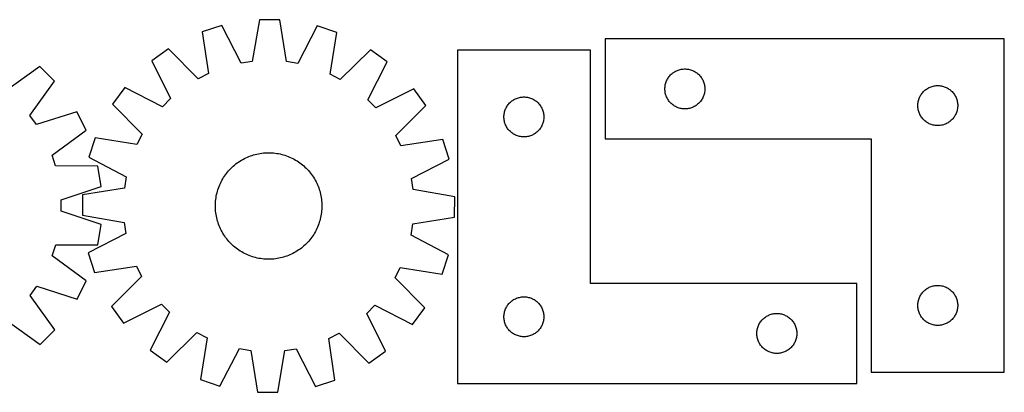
# Model space of a CAD drawing. Header units: millimetres. Extents: x 7 to 1493, y 7 to 286.
# Tile 2 of 2: x 754 to 1493, y 7 to 286. Entities that reach past the tile are written whole.
import ezdxf

# ---------------------------------------------------------------- set-up
doc = ezdxf.new("R2010")
doc.units = ezdxf.units.MM
doc.layers.add('CUT', color=7, linetype='CONTINUOUS', true_color=0x000000)

msp = doc.modelspace()

# ---------------------------------------------------------------- linework, layer by layer
at = {"layer": 'CUT'}
for p, q in [((905.570067, 281.84392), (890.913065, 277.163874)), ((920.002949, 253.547866), (905.570067, 281.84392)), ((933.779902, 286.16492), (928.478443, 254.846087)), ((949.165753, 286.086645), (933.779902, 286.16492)), ((954.148278, 254.715493), (949.165753, 286.086645)), ((977.330163, 281.478842), (962.610124, 253.331103)), ((991.938789, 276.649909), (977.330163, 281.478842)), ((890.913065, 277.163874), (895.549129, 245.739653)), ((986.983233, 245.274485), (991.938789, 276.649909)), ((1493.466899, 271.709264), (1193.466899, 271.709264)), ((1193.466899, 271.709264), (1193.466899, 196.709264)), ((1493.466899, 21.709264), (1493.466899, 271.709264)), ((865.41918, 264.33704), (852.925756, 255.35679)), ((887.889628, 241.8859), (865.41918, 264.33704)), ((1017.300845, 263.564346), (994.603126, 241.342998)), ((1029.702251, 254.457444), (1017.300845, 263.564346)), ((1182.561951, 263.1846), (1082.561951, 263.1846)), ((1082.561951, 263.1846), (1082.561951, 13.1846)), ((1182.561951, 88.1846), (1182.561951, 263.1846)), ((852.925756, 255.35679), (867.045534, 226.903202)), ((928.478443, 254.846087), (920.002949, 253.547866)), ((962.610124, 253.331103), (954.148278, 254.715493)), ((1015.293698, 226.148994), (1029.702251, 254.457444)), ((768.929926, 251.008565), (743.152134, 232.448387)), ((779.822838, 240.142331), (768.929926, 251.008565)), ((895.549129, 245.739653), (887.889628, 241.8859)), ((994.603126, 241.342998), (986.983233, 245.274485)), ((1242.19992, 244.111546), (1242.724616, 244.678426)), ((1242.724616, 244.678426), (1243.277799, 245.217545)), ((1243.277799, 245.217545), (1243.858002, 245.727471)), ((1243.858002, 245.727471), (1244.463685, 246.206853)), ((1244.463685, 246.206853), (1245.093243, 246.654419)), ((1245.093243, 246.654419), (1245.745007, 247.068984)), ((1245.745007, 247.068984), (1246.417248, 247.449446)), ((1246.417248, 247.449446), (1247.108183, 247.794798)), ((1247.108183, 247.794798), (1247.815981, 248.104124)), ((1247.815981, 248.104124), (1248.538764, 248.376603)), ((1248.538764, 248.376603), (1249.274615, 248.611512)), ((1249.274615, 248.611512), (1250.021583, 248.80823)), ((1250.021583, 248.80823), (1250.777688, 248.966233)), ((1250.777688, 248.966233), (1251.540924, 249.085104)), ((1251.540924, 249.085104), (1252.309267, 249.164527)), ((1252.309267, 249.164527), (1253.080681, 249.204291)), ((1253.080681, 249.204291), (1253.853118, 249.204291)), ((1253.853118, 249.204291), (1254.624531, 249.164527)), ((1254.624531, 249.164527), (1255.392875, 249.085104)), ((1255.392875, 249.085104), (1256.156111, 248.966233)), ((1256.156111, 248.966233), (1256.912215, 248.80823)), ((1256.912215, 248.80823), (1257.659184, 248.611512)), ((1257.659184, 248.611512), (1258.395035, 248.376603)), ((1258.395035, 248.376603), (1259.117818, 248.104124)), ((1259.117818, 248.104124), (1259.825615, 247.794798)), ((1259.825615, 247.794798), (1260.51655, 247.449446)), ((1260.51655, 247.449446), (1261.188791, 247.068984)), ((1261.188791, 247.068984), (1261.840555, 246.654419)), ((1261.840555, 246.654419), (1262.470113, 246.206853)), ((1262.470113, 246.206853), (1263.075797, 245.727471)), ((1263.075797, 245.727471), (1263.655999, 245.217545)), ((1263.655999, 245.217545), (1264.209182, 244.678426)), ((1264.209182, 244.678426), (1264.733878, 244.111546)), ((761.325925, 214.319105), (779.822838, 240.142331)), ((1238.645581, 236.517623), (1238.784064, 237.277545)), ((1238.784064, 237.277545), (1238.961483, 238.029331)), ((1238.961483, 238.029331), (1239.177369, 238.770987)), ((1239.177369, 238.770987), (1239.431147, 239.500545)), ((1239.431147, 239.500545), (1239.722146, 240.216073)), ((1239.722146, 240.216073), (1240.049593, 240.915671)), ((1240.049593, 240.915671), (1240.412621, 241.597485)), ((1240.412621, 241.597485), (1240.810266, 242.259707)), ((1240.810266, 242.259707), (1241.241474, 242.900581)), ((1241.241474, 242.900581), (1241.705102, 243.518406)), ((1241.705102, 243.518406), (1242.19992, 244.111546)), ((1264.733878, 244.111546), (1265.228696, 243.518406)), ((1265.228696, 243.518406), (1265.692324, 242.900581)), ((1265.692324, 242.900581), (1266.123533, 242.259707)), ((1266.123533, 242.259707), (1266.521178, 241.597485)), ((1266.521178, 241.597485), (1266.884205, 240.915671)), ((1266.884205, 240.915671), (1267.211653, 240.216073)), ((1267.211653, 240.216073), (1267.502652, 239.500545)), ((1267.502652, 239.500545), (1267.75643, 238.770987)), ((1267.75643, 238.770987), (1267.972315, 238.029331)), ((1267.972315, 238.029331), (1268.149735, 237.277545)), ((1268.149735, 237.277545), (1268.288218, 236.517623)), ((832.64334, 235.279702), (823.536438, 222.878296)), ((860.951791, 220.871149), (832.64334, 235.279702)), ((1049.779339, 234.175029), (1021.325751, 220.055251)), ((1058.759589, 221.681605), (1049.779339, 234.175029)), ((1238.466899, 234.209264), (1238.486788, 234.981445)), ((1238.486788, 233.437083), (1238.466899, 234.209264)), ((1238.486788, 234.981445), (1238.546401, 235.751579)), ((1238.546401, 232.666949), (1238.486788, 233.437083)), ((1238.546401, 235.751579), (1238.645581, 236.517623)), ((1238.645581, 231.900905), (1238.546401, 232.666949)), ((1238.784064, 231.140983), (1238.645581, 231.900905)), ((1238.961483, 230.389197), (1238.784064, 231.140983)), ((1239.177369, 229.647542), (1238.961483, 230.389197)), ((1239.431147, 228.917983), (1239.177369, 229.647542)), ((1267.75643, 229.647542), (1267.502652, 228.917983)), ((1267.972315, 230.389197), (1267.75643, 229.647542)), ((1268.149735, 231.140983), (1267.972315, 230.389197)), ((1268.288218, 231.900905), (1268.149735, 231.140983)), ((1268.288218, 236.517623), (1268.387397, 235.751579)), ((1268.387397, 232.666949), (1268.288218, 231.900905)), ((1268.387397, 235.751579), (1268.447011, 234.981445)), ((1268.447011, 233.437083), (1268.387397, 232.666949)), ((1268.447011, 234.981445), (1268.466899, 234.209264)), ((1268.466899, 234.209264), (1268.447011, 233.437083)), ((1430.412621, 229.097485), (1430.810266, 229.759707)), ((1430.810266, 229.759707), (1431.241474, 230.400581)), ((1431.241474, 230.400581), (1431.705102, 231.018406)), ((1431.705102, 231.018406), (1432.19992, 231.611546)), ((1432.19992, 231.611546), (1432.724616, 232.178426)), ((1432.724616, 232.178426), (1433.277799, 232.717545)), ((1433.277799, 232.717545), (1433.858002, 233.227471)), ((1433.858002, 233.227471), (1434.463685, 233.706853)), ((1434.463685, 233.706853), (1435.093243, 234.154419)), ((1435.093243, 234.154419), (1435.745007, 234.568984)), ((1435.745007, 234.568984), (1436.417248, 234.949446)), ((1436.417248, 234.949446), (1437.108183, 235.294798)), ((1437.108183, 235.294798), (1437.815981, 235.604124)), ((1437.815981, 235.604124), (1438.538764, 235.876603)), ((1438.538764, 235.876603), (1439.274615, 236.111512)), ((1439.274615, 236.111512), (1440.021583, 236.30823)), ((1440.021583, 236.30823), (1440.777688, 236.466233)), ((1440.777688, 236.466233), (1441.540924, 236.585104)), ((1441.540924, 236.585104), (1442.309267, 236.664527)), ((1442.309267, 236.664527), (1443.080681, 236.704291)), ((1443.080681, 236.704291), (1443.853118, 236.704291)), ((1443.853118, 236.704291), (1444.624531, 236.664527)), ((1444.624531, 236.664527), (1445.392875, 236.585104)), ((1445.392875, 236.585104), (1446.156111, 236.466233)), ((1446.156111, 236.466233), (1446.912215, 236.30823)), ((1446.912215, 236.30823), (1447.659184, 236.111512)), ((1447.659184, 236.111512), (1448.395035, 235.876603)), ((1448.395035, 235.876603), (1449.117818, 235.604124)), ((1449.117818, 235.604124), (1449.825615, 235.294798)), ((1449.825615, 235.294798), (1450.51655, 234.949446)), ((1450.51655, 234.949446), (1451.188791, 234.568984)), ((1451.188791, 234.568984), (1451.840555, 234.154419)), ((1451.840555, 234.154419), (1452.470113, 233.706853)), ((1452.470113, 233.706853), (1453.075797, 233.227471)), ((1453.075797, 233.227471), (1453.655999, 232.717545)), ((1453.655999, 232.717545), (1454.209182, 232.178426)), ((1454.209182, 232.178426), (1454.733878, 231.611546)), ((1454.733878, 231.611546), (1455.228696, 231.018406)), ((1455.228696, 231.018406), (1455.692324, 230.400581)), ((1455.692324, 230.400581), (1456.123533, 229.759707)), ((1456.123533, 229.759707), (1456.521178, 229.097485)), ((823.536438, 222.878296), (845.757787, 200.180578)), ((867.045534, 226.903202), (860.951791, 220.871149)), ((1021.325751, 220.055251), (1015.293698, 226.148994)), ((1120.336526, 221.875916), (1120.800154, 222.493742)), ((1120.800154, 222.493742), (1121.294972, 223.086882)), ((1121.294972, 223.086882), (1121.819669, 223.653762)), ((1121.819669, 223.653762), (1122.372851, 224.19288)), ((1122.372851, 224.19288), (1122.953054, 224.702807)), ((1122.953054, 224.702807), (1123.558737, 225.182189)), ((1123.558737, 225.182189), (1124.188296, 225.629755)), ((1124.188296, 225.629755), (1124.840059, 226.044319)), ((1124.840059, 226.044319), (1125.5123, 226.424782)), ((1125.5123, 226.424782), (1126.203236, 226.770134)), ((1126.203236, 226.770134), (1126.911033, 227.079459)), ((1126.911033, 227.079459), (1127.633816, 227.351938)), ((1127.633816, 227.351938), (1128.369667, 227.586848)), ((1128.369667, 227.586848), (1129.116635, 227.783566)), ((1129.116635, 227.783566), (1129.87274, 227.941569)), ((1129.87274, 227.941569), (1130.635976, 228.06044)), ((1130.635976, 228.06044), (1131.404319, 228.139863)), ((1131.404319, 228.139863), (1132.175733, 228.179627)), ((1132.175733, 228.179627), (1132.94817, 228.179627)), ((1132.94817, 228.179627), (1133.719583, 228.139863)), ((1133.719583, 228.139863), (1134.487927, 228.06044)), ((1134.487927, 228.06044), (1135.251163, 227.941569)), ((1135.251163, 227.941569), (1136.007268, 227.783566)), ((1136.007268, 227.783566), (1136.754236, 227.586848)), ((1136.754236, 227.586848), (1137.490087, 227.351938)), ((1137.490087, 227.351938), (1138.21287, 227.079459)), ((1138.21287, 227.079459), (1138.920667, 226.770134)), ((1138.920667, 226.770134), (1139.611603, 226.424782)), ((1139.611603, 226.424782), (1140.283843, 226.044319)), ((1140.283843, 226.044319), (1140.935607, 225.629755)), ((1140.935607, 225.629755), (1141.565166, 225.182189)), ((1141.565166, 225.182189), (1142.170849, 224.702807)), ((1142.170849, 224.702807), (1142.751051, 224.19288)), ((1142.751051, 224.19288), (1143.304234, 223.653762)), ((1143.304234, 223.653762), (1143.82893, 223.086882)), ((1143.82893, 223.086882), (1144.323748, 222.493742)), ((1144.323748, 222.493742), (1144.787376, 221.875916)), ((1239.722146, 228.202455), (1239.431147, 228.917983)), ((1240.049593, 227.502857), (1239.722146, 228.202455)), ((1240.412621, 226.821043), (1240.049593, 227.502857)), ((1240.810266, 226.158821), (1240.412621, 226.821043)), ((1241.241474, 225.517948), (1240.810266, 226.158821)), ((1241.705102, 224.900122), (1241.241474, 225.517948)), ((1242.19992, 224.306982), (1241.705102, 224.900122)), ((1242.724616, 223.740102), (1242.19992, 224.306982)), ((1243.277799, 223.200984), (1242.724616, 223.740102)), ((1243.858002, 222.691057), (1243.277799, 223.200984)), ((1244.463685, 222.211675), (1243.858002, 222.691057)), ((1245.093243, 221.764109), (1244.463685, 222.211675)), ((1262.470113, 222.211675), (1261.840555, 221.764109)), ((1263.075797, 222.691057), (1262.470113, 222.211675)), ((1263.655999, 223.200984), (1263.075797, 222.691057)), ((1264.209182, 223.740102), (1263.655999, 223.200984)), ((1264.733878, 224.306982), (1264.209182, 223.740102)), ((1265.228696, 224.900122), (1264.733878, 224.306982)), ((1265.692324, 225.517948), (1265.228696, 224.900122)), ((1266.123533, 226.158821), (1265.692324, 225.517948)), ((1266.521178, 226.821043), (1266.123533, 226.158821)), ((1266.884205, 227.502857), (1266.521178, 226.821043)), ((1267.211653, 228.202455), (1266.884205, 227.502857)), ((1267.502652, 228.917983), (1267.211653, 228.202455)), ((1428.466899, 221.709264), (1428.486788, 222.481445)), ((1428.486788, 222.481445), (1428.546401, 223.251579)), ((1428.546401, 223.251579), (1428.645581, 224.017623)), ((1428.645581, 224.017623), (1428.784064, 224.777545)), ((1428.784064, 224.777545), (1428.961483, 225.529331)), ((1428.961483, 225.529331), (1429.177369, 226.270987)), ((1429.177369, 226.270987), (1429.431147, 227.000545)), ((1429.431147, 227.000545), (1429.722146, 227.716073)), ((1429.722146, 227.716073), (1430.049593, 228.415671)), ((1430.049593, 228.415671), (1430.412621, 229.097485)), ((1456.521178, 229.097485), (1456.884205, 228.415671)), ((1456.884205, 228.415671), (1457.211653, 227.716073)), ((1457.211653, 227.716073), (1457.502652, 227.000545)), ((1457.502652, 227.000545), (1457.75643, 226.270987)), ((1457.75643, 226.270987), (1457.972315, 225.529331)), ((1457.972315, 225.529331), (1458.149735, 224.777545)), ((1458.149735, 224.777545), (1458.288218, 224.017623)), ((1458.288218, 224.017623), (1458.387397, 223.251579)), ((1458.387397, 223.251579), (1458.447011, 222.481445)), ((1458.447011, 222.481445), (1458.466899, 221.709264)), ((796.625846, 217.074502), (766.374299, 207.3885)), ((803.62777, 203.374005), (796.625846, 217.074502)), ((1036.308449, 199.211156), (1058.759589, 221.681605)), ((1117.58184, 213.956781), (1117.641453, 214.726915)), ((1117.641453, 214.726915), (1117.740633, 215.492959)), ((1117.740633, 215.492959), (1117.879116, 216.252881)), ((1117.879116, 216.252881), (1118.056536, 217.004667)), ((1118.056536, 217.004667), (1118.272421, 217.746322)), ((1118.272421, 217.746322), (1118.526199, 218.475881)), ((1118.526199, 218.475881), (1118.817198, 219.191409)), ((1118.817198, 219.191409), (1119.144645, 219.891007)), ((1119.144645, 219.891007), (1119.507673, 220.572821)), ((1119.507673, 220.572821), (1119.905318, 221.235043)), ((1119.905318, 221.235043), (1120.336526, 221.875916)), ((1144.787376, 221.875916), (1145.218585, 221.235043)), ((1145.218585, 221.235043), (1145.61623, 220.572821)), ((1145.61623, 220.572821), (1145.979258, 219.891007)), ((1145.979258, 219.891007), (1146.306705, 219.191409)), ((1146.306705, 219.191409), (1146.597704, 218.475881)), ((1146.597704, 218.475881), (1146.851482, 217.746322)), ((1146.851482, 217.746322), (1147.067367, 217.004667)), ((1147.067367, 217.004667), (1147.244787, 216.252881)), ((1147.244787, 216.252881), (1147.38327, 215.492959)), ((1147.38327, 215.492959), (1147.48245, 214.726915)), ((1147.48245, 214.726915), (1147.542063, 213.956781)), ((1245.745007, 221.349545), (1245.093243, 221.764109)), ((1246.417248, 220.969082), (1245.745007, 221.349545)), ((1247.108183, 220.62373), (1246.417248, 220.969082)), ((1247.815981, 220.314405), (1247.108183, 220.62373)), ((1248.538764, 220.041926), (1247.815981, 220.314405)), ((1249.274615, 219.807016), (1248.538764, 220.041926)), ((1250.021583, 219.610298), (1249.274615, 219.807016)), ((1250.777688, 219.452295), (1250.021583, 219.610298)), ((1251.540924, 219.333424), (1250.777688, 219.452295)), ((1252.309267, 219.254001), (1251.540924, 219.333424)), ((1253.080681, 219.214237), (1252.309267, 219.254001)), ((1253.853118, 219.214237), (1253.080681, 219.214237)), ((1254.624531, 219.254001), (1253.853118, 219.214237)), ((1255.392875, 219.333424), (1254.624531, 219.254001)), ((1256.156111, 219.452295), (1255.392875, 219.333424)), ((1256.912215, 219.610298), (1256.156111, 219.452295)), ((1257.659184, 219.807016), (1256.912215, 219.610298)), ((1258.395035, 220.041926), (1257.659184, 219.807016)), ((1259.117818, 220.314405), (1258.395035, 220.041926)), ((1259.825615, 220.62373), (1259.117818, 220.314405)), ((1260.51655, 220.969082), (1259.825615, 220.62373)), ((1261.188791, 221.349545), (1260.51655, 220.969082)), ((1261.840555, 221.764109), (1261.188791, 221.349545)), ((1428.486788, 220.937083), (1428.466899, 221.709264)), ((1428.546401, 220.166949), (1428.486788, 220.937083)), ((1428.645581, 219.400905), (1428.546401, 220.166949)), ((1428.784064, 218.640983), (1428.645581, 219.400905)), ((1428.961483, 217.889197), (1428.784064, 218.640983)), ((1429.177369, 217.147542), (1428.961483, 217.889197)), ((1429.431147, 216.417983), (1429.177369, 217.147542)), ((1429.722146, 215.702455), (1429.431147, 216.417983)), ((1430.049593, 215.002857), (1429.722146, 215.702455)), ((1430.412621, 214.321043), (1430.049593, 215.002857)), ((1456.884205, 215.002857), (1456.521178, 214.321043)), ((1457.211653, 215.702455), (1456.884205, 215.002857)), ((1457.502652, 216.417983), (1457.211653, 215.702455)), ((1457.75643, 217.147542), (1457.502652, 216.417983)), ((1457.972315, 217.889197), (1457.75643, 217.147542)), ((1458.149735, 218.640983), (1457.972315, 217.889197)), ((1458.288218, 219.400905), (1458.149735, 218.640983)), ((1458.387397, 220.166949), (1458.288218, 219.400905)), ((1458.447011, 220.937083), (1458.387397, 220.166949)), ((1458.466899, 221.709264), (1458.447011, 220.937083)), ((766.374299, 207.3885), (761.325925, 214.319105)), ((1117.561951, 213.1846), (1117.58184, 213.956781)), ((1117.58184, 212.412419), (1117.561951, 213.1846)), ((1117.641453, 211.642285), (1117.58184, 212.412419)), ((1117.740633, 210.876241), (1117.641453, 211.642285)), ((1117.879116, 210.116319), (1117.740633, 210.876241)), ((1118.056536, 209.364533), (1117.879116, 210.116319)), ((1118.272421, 208.622877), (1118.056536, 209.364533)), ((1118.526199, 207.893319), (1118.272421, 208.622877)), ((1118.817198, 207.177791), (1118.526199, 207.893319)), ((1119.144645, 206.478193), (1118.817198, 207.177791)), ((1146.306705, 207.177791), (1145.979258, 206.478193)), ((1146.597704, 207.893319), (1146.306705, 207.177791)), ((1146.851482, 208.622877), (1146.597704, 207.893319)), ((1147.067367, 209.364533), (1146.851482, 208.622877)), ((1147.244787, 210.116319), (1147.067367, 209.364533)), ((1147.38327, 210.876241), (1147.244787, 210.116319)), ((1147.48245, 211.642285), (1147.38327, 210.876241)), ((1147.542063, 212.412419), (1147.48245, 211.642285)), ((1147.542063, 213.956781), (1147.561951, 213.1846)), ((1147.561951, 213.1846), (1147.542063, 212.412419)), ((1430.810266, 213.658821), (1430.412621, 214.321043)), ((1431.241474, 213.017948), (1430.810266, 213.658821)), ((1431.705102, 212.400122), (1431.241474, 213.017948)), ((1432.19992, 211.806982), (1431.705102, 212.400122)), ((1432.724616, 211.240102), (1432.19992, 211.806982)), ((1433.277799, 210.700984), (1432.724616, 211.240102)), ((1433.858002, 210.191057), (1433.277799, 210.700984)), ((1434.463685, 209.711675), (1433.858002, 210.191057)), ((1435.093243, 209.264109), (1434.463685, 209.711675)), ((1435.745007, 208.849545), (1435.093243, 209.264109)), ((1436.417248, 208.469082), (1435.745007, 208.849545)), ((1437.108183, 208.12373), (1436.417248, 208.469082)), ((1437.815981, 207.814405), (1437.108183, 208.12373)), ((1438.538764, 207.541926), (1437.815981, 207.814405)), ((1439.274615, 207.307016), (1438.538764, 207.541926)), ((1440.021583, 207.110298), (1439.274615, 207.307016)), ((1447.659184, 207.307016), (1446.912215, 207.110298)), ((1448.395035, 207.541926), (1447.659184, 207.307016)), ((1449.117818, 207.814405), (1448.395035, 207.541926)), ((1449.825615, 208.12373), (1449.117818, 207.814405)), ((1450.51655, 208.469082), (1449.825615, 208.12373)), ((1451.188791, 208.849545), (1450.51655, 208.469082)), ((1451.840555, 209.264109), (1451.188791, 208.849545)), ((1452.470113, 209.711675), (1451.840555, 209.264109)), ((1453.075797, 210.191057), (1452.470113, 209.711675)), ((1453.655999, 210.700984), (1453.075797, 210.191057)), ((1454.209182, 211.240102), (1453.655999, 210.700984)), ((1454.733878, 211.806982), (1454.209182, 211.240102)), ((1455.228696, 212.400122), (1454.733878, 211.806982)), ((1455.692324, 213.017948), (1455.228696, 212.400122)), ((1456.123533, 213.658821), (1455.692324, 213.017948)), ((1456.521178, 214.321043), (1456.123533, 213.658821)), ((778.056345, 184.530519), (803.62777, 203.374005)), ((845.757787, 200.180578), (841.8263, 192.560684)), ((1119.507673, 205.796379), (1119.144645, 206.478193)), ((1119.905318, 205.134157), (1119.507673, 205.796379)), ((1120.336526, 204.493283), (1119.905318, 205.134157)), ((1120.800154, 203.875458), (1120.336526, 204.493283)), ((1121.294972, 203.282318), (1120.800154, 203.875458)), ((1121.819669, 202.715438), (1121.294972, 203.282318)), ((1122.372851, 202.176319), (1121.819669, 202.715438)), ((1122.953054, 201.666393), (1122.372851, 202.176319)), ((1123.558737, 201.187011), (1122.953054, 201.666393)), ((1124.188296, 200.739445), (1123.558737, 201.187011)), ((1124.840059, 200.324881), (1124.188296, 200.739445)), ((1125.5123, 199.944418), (1124.840059, 200.324881)), ((1126.203236, 199.599066), (1125.5123, 199.944418)), ((1139.611603, 199.944418), (1138.920667, 199.599066)), ((1140.283843, 200.324881), (1139.611603, 199.944418)), ((1140.935607, 200.739445), (1140.283843, 200.324881)), ((1141.565166, 201.187011), (1140.935607, 200.739445)), ((1142.170849, 201.666393), (1141.565166, 201.187011)), ((1142.751051, 202.176319), (1142.170849, 201.666393)), ((1143.304234, 202.715438), (1142.751051, 202.176319)), ((1143.82893, 203.282318), (1143.304234, 202.715438)), ((1144.323748, 203.875458), (1143.82893, 203.282318)), ((1144.787376, 204.493283), (1144.323748, 203.875458)), ((1145.218585, 205.134157), (1144.787376, 204.493283)), ((1145.61623, 205.796379), (1145.218585, 205.134157)), ((1145.979258, 206.478193), (1145.61623, 205.796379)), ((1440.777688, 206.952295), (1440.021583, 207.110298)), ((1441.540924, 206.833424), (1440.777688, 206.952295)), ((1442.309267, 206.754001), (1441.540924, 206.833424)), ((1443.080681, 206.714237), (1442.309267, 206.754001)), ((1443.853118, 206.714237), (1443.080681, 206.714237)), ((1444.624531, 206.754001), (1443.853118, 206.714237)), ((1445.392875, 206.833424), (1444.624531, 206.754001)), ((1446.156111, 206.952295), (1445.392875, 206.833424)), ((1446.912215, 207.110298), (1446.156111, 206.952295)), ((810.450876, 197.51624), (805.621942, 182.907614)), ((841.8263, 192.560684), (810.450876, 197.51624)), ((1040.162202, 191.551655), (1036.308449, 199.211156)), ((1071.586423, 196.18772), (1040.162202, 191.551655)), ((1076.266469, 181.530717), (1071.586423, 196.18772)), ((1126.911033, 199.28974), (1126.203236, 199.599066)), ((1127.633816, 199.017262), (1126.911033, 199.28974)), ((1128.369667, 198.782352), (1127.633816, 199.017262)), ((1129.116635, 198.585634), (1128.369667, 198.782352)), ((1129.87274, 198.427631), (1129.116635, 198.585634)), ((1130.635976, 198.30876), (1129.87274, 198.427631)), ((1131.404319, 198.229337), (1130.635976, 198.30876)), ((1132.175733, 198.189573), (1131.404319, 198.229337)), ((1132.94817, 198.189573), (1132.175733, 198.189573)), ((1133.719583, 198.229337), (1132.94817, 198.189573)), ((1134.487927, 198.30876), (1133.719583, 198.229337)), ((1135.251163, 198.427631), (1134.487927, 198.30876)), ((1136.007268, 198.585634), (1135.251163, 198.427631)), ((1136.754236, 198.782352), (1136.007268, 198.585634)), ((1137.490087, 199.017262), (1136.754236, 198.782352)), ((1138.21287, 199.28974), (1137.490087, 199.017262)), ((1138.920667, 199.599066), (1138.21287, 199.28974)), ((1193.466899, 196.709264), (1393.466899, 196.709264)), ((1393.466899, 196.709264), (1393.466899, 21.709264)), ((929.495797, 184.719845), (930.706924, 185.054776)), ((930.706924, 185.054776), (931.927974, 185.351499)), ((931.927974, 185.351499), (933.157741, 185.609722)), ((933.157741, 185.609722), (934.395012, 185.829189)), ((934.395012, 185.829189), (935.638567, 186.009684)), ((935.638567, 186.009684), (936.887178, 186.15103)), ((936.887178, 186.15103), (938.139612, 186.253086)), ((938.139612, 186.253086), (939.394634, 186.315751)), ((939.394634, 186.315751), (940.651005, 186.338965)), ((940.651005, 186.338965), (941.907485, 186.322703)), ((941.907485, 186.322703), (943.162834, 186.266983)), ((943.162834, 186.266983), (944.415814, 186.171858)), ((944.415814, 186.171858), (945.665187, 186.037424)), ((945.665187, 186.037424), (946.909722, 185.863812)), ((946.909722, 185.863812), (948.148189, 185.651193)), ((948.148189, 185.651193), (949.379366, 185.399779)), ((949.379366, 185.399779), (950.602039, 185.109817)), ((950.602039, 185.109817), (951.815, 184.781592)), ((780.715959, 176.379088), (778.056345, 184.530519)), ((805.621942, 182.907614), (833.769681, 168.187576)), ((915.179538, 177.088991), (916.158038, 177.877372)), ((916.158038, 177.877372), (917.160819, 178.634628)), ((917.160819, 178.634628), (918.186891, 179.360013)), ((918.186891, 179.360013), (919.235242, 180.05281)), ((919.235242, 180.05281), (920.304837, 180.712336)), ((920.304837, 180.712336), (921.39462, 181.337939)), ((921.39462, 181.337939), (922.503516, 181.929003)), ((922.503516, 181.929003), (923.63043, 182.484944)), ((923.63043, 182.484944), (924.774251, 183.005213)), ((924.774251, 183.005213), (925.93385, 183.489298)), ((925.93385, 183.489298), (927.108082, 183.936719)), ((927.108082, 183.936719), (928.295788, 184.347036)), ((928.295788, 184.347036), (929.495797, 184.719845)), ((951.815, 184.781592), (953.017053, 184.415429)), ((953.017053, 184.415429), (954.207012, 184.01169)), ((954.207012, 184.01169), (955.383702, 183.570772)), ((955.383702, 183.570772), (956.545961, 183.093112)), ((956.545961, 183.093112), (957.692643, 182.579179)), ((957.692643, 182.579179), (958.822617, 182.029482)), ((958.822617, 182.029482), (959.934766, 181.444563)), ((959.934766, 181.444563), (961.027994, 180.824999)), ((961.027994, 180.824999), (962.101221, 180.171401)), ((962.101221, 180.171401), (963.153389, 179.484415)), ((963.153389, 179.484415), (964.183459, 178.764719)), ((964.183459, 178.764719), (965.190415, 178.013023)), ((965.190415, 178.013023), (966.173262, 177.230068)), ((1047.970415, 167.097835), (1076.266469, 181.530717)), ((812.480029, 176.242781), (780.715959, 176.379088)), ((814.905568, 161.049121), (812.480029, 176.242781)), ((908.336065, 169.760911), (909.087762, 170.767866)), ((909.087762, 170.767866), (909.870716, 171.750713)), ((909.870716, 171.750713), (910.684157, 172.708482)), ((910.684157, 172.708482), (911.52728, 173.640228)), ((911.52728, 173.640228), (912.399254, 174.545031)), ((912.399254, 174.545031), (913.299218, 175.421998)), ((913.299218, 175.421998), (914.226285, 176.270264)), ((914.226285, 176.270264), (915.179538, 177.088991)), ((966.173262, 177.230068), (967.131031, 176.416628)), ((967.131031, 176.416628), (968.062777, 175.573505)), ((968.062777, 175.573505), (968.96758, 174.701531)), ((968.96758, 174.701531), (969.844547, 173.801566)), ((969.844547, 173.801566), (970.692813, 172.8745)), ((970.692813, 172.8745), (971.51154, 171.921246)), ((971.51154, 171.921246), (972.299921, 170.942746)), ((972.299921, 170.942746), (973.057177, 169.939965)), ((833.769681, 168.187576), (832.385292, 159.72573)), ((904.007673, 162.123412), (904.521606, 163.270094)), ((904.521606, 163.270094), (905.071303, 164.400068)), ((905.071303, 164.400068), (905.656222, 165.512217)), ((905.656222, 165.512217), (906.275786, 166.605445)), ((906.275786, 166.605445), (906.929383, 167.678673)), ((906.929383, 167.678673), (907.616369, 168.730841)), ((907.616369, 168.730841), (908.336065, 169.760911)), ((973.057177, 169.939965), (973.782562, 168.913893)), ((973.782562, 168.913893), (974.475359, 167.865543)), ((974.475359, 167.865543), (975.134884, 166.795948)), ((975.134884, 166.795948), (975.760488, 165.706165)), ((975.760488, 165.706165), (976.351552, 164.597269)), ((976.351552, 164.597269), (976.907493, 163.470354)), ((976.907493, 163.470354), (977.427762, 162.326533)), ((1049.268636, 158.622341), (1047.970415, 167.097835)), ((784.76274, 151.029905), (814.905568, 161.049121)), ((832.385292, 159.72573), (801.01414, 154.743204)), ((901.701005, 154.956817), (901.990968, 156.17949)), ((901.990968, 156.17949), (902.319193, 157.392451)), ((902.319193, 157.392451), (902.685355, 158.594505)), ((902.685355, 158.594505), (903.089095, 159.784463)), ((903.089095, 159.784463), (903.530012, 160.961153)), ((903.530012, 160.961153), (904.007673, 162.123412)), ((977.427762, 162.326533), (977.911846, 161.166934)), ((977.911846, 161.166934), (978.359268, 159.992703)), ((978.359268, 159.992703), (978.769585, 158.804996)), ((978.769585, 158.804996), (979.142393, 157.604987)), ((979.142393, 157.604987), (979.477324, 156.393861)), ((979.477324, 156.393861), (979.774048, 155.172811)), ((1080.587469, 153.320883), (1049.268636, 158.622341)), ((784.773253, 142.455568), (784.76274, 151.029905)), ((801.01414, 154.743204), (800.935864, 139.357353)), ((900.778081, 147.484936), (900.833802, 148.740285)), ((900.833802, 148.740285), (900.928926, 149.993265)), ((900.928926, 149.993265), (901.063361, 151.242639)), ((901.063361, 151.242639), (901.236973, 152.487173)), ((901.236973, 152.487173), (901.449591, 153.72564)), ((901.449591, 153.72564), (901.701005, 154.956817)), ((979.774048, 155.172811), (980.03227, 153.943044)), ((980.03227, 153.943044), (980.251738, 152.705772)), ((980.251738, 152.705772), (980.432233, 151.462217)), ((980.432233, 151.462217), (980.573579, 150.213607)), ((980.573579, 150.213607), (980.675635, 148.961173)), ((980.675635, 148.961173), (980.7383, 147.706151)), ((1080.509194, 137.935031), (1080.587469, 153.320883)), ((814.940558, 132.510295), (784.773253, 142.455568)), ((900.76182, 146.228456), (900.778081, 147.484936)), ((900.785033, 144.972085), (900.76182, 146.228456)), ((900.847699, 143.717063), (900.785033, 144.972085)), ((900.949755, 142.464629), (900.847699, 143.717063)), ((901.0911, 141.216018), (900.949755, 142.464629)), ((901.271596, 139.972464), (901.0911, 141.216018)), ((980.459972, 141.435597), (980.28636, 140.191063)), ((980.594407, 142.684971), (980.459972, 141.435597)), ((980.689532, 143.93795), (980.594407, 142.684971)), ((980.745252, 145.1933), (980.689532, 143.93795)), ((980.7383, 147.706151), (980.761514, 146.44978)), ((980.761514, 146.44978), (980.745252, 145.1933)), ((800.935864, 139.357353), (832.254697, 134.055894)), ((832.254697, 134.055894), (833.552919, 125.580401)), ((901.491063, 138.735192), (901.271596, 139.972464)), ((901.749286, 137.505425), (901.491063, 138.735192)), ((902.046009, 136.284375), (901.749286, 137.505425)), ((902.38094, 135.073248), (902.046009, 136.284375)), ((902.753748, 133.87324), (902.38094, 135.073248)), ((903.164065, 132.685533), (902.753748, 133.87324)), ((978.837978, 134.083731), (978.434239, 132.893773)), ((979.204141, 135.285784), (978.837978, 134.083731)), ((979.532365, 136.498746), (979.204141, 135.285784)), ((979.822328, 137.721418), (979.532365, 136.498746)), ((980.073742, 138.952596), (979.822328, 137.721418)), ((980.28636, 140.191063), (980.073742, 138.952596)), ((1049.138042, 132.952506), (1080.509194, 137.935031)), ((812.552283, 117.310733), (814.940558, 132.510295)), ((903.611487, 131.511301), (903.164065, 132.685533)), ((904.095571, 130.351702), (903.611487, 131.511301)), ((904.615841, 129.207881), (904.095571, 130.351702)), ((905.171782, 128.080967), (904.615841, 129.207881)), ((905.762845, 126.972071), (905.171782, 128.080967)), ((906.388449, 125.882288), (905.762845, 126.972071)), ((907.047975, 124.812693), (906.388449, 125.882288)), ((975.247548, 126.072791), (974.59395, 124.999563)), ((975.867112, 127.166018), (975.247548, 126.072791)), ((976.452031, 128.278168), (975.867112, 127.166018)), ((977.001728, 129.408141), (976.452031, 128.278168)), ((977.51566, 130.554824), (977.001728, 129.408141)), ((977.993321, 131.717083), (977.51566, 130.554824)), ((978.434239, 132.893773), (977.993321, 131.717083)), ((1047.753652, 124.49066), (1049.138042, 132.952506)), ((833.552919, 125.580401), (805.256865, 111.147518)), ((907.740772, 123.764342), (907.047975, 124.812693)), ((908.466156, 122.73827), (907.740772, 123.764342)), ((909.223413, 121.735489), (908.466156, 122.73827)), ((910.011793, 120.756989), (909.223413, 121.735489)), ((910.830521, 119.803736), (910.011793, 120.756989)), ((911.678786, 118.876669), (910.830521, 119.803736)), ((912.555753, 117.976705), (911.678786, 118.876669)), ((969.996053, 119.038007), (969.124079, 118.133205)), ((970.839177, 119.969753), (969.996053, 119.038007)), ((971.652617, 120.927522), (970.839177, 119.969753)), ((972.435572, 121.91037), (971.652617, 120.927522)), ((973.187268, 122.917325), (972.435572, 121.91037)), ((973.906964, 123.947395), (973.187268, 122.917325)), ((974.59395, 124.999563), (973.906964, 123.947395)), ((1075.901391, 109.770622), (1047.753652, 124.49066)), ((778.149025, 108.93861), (780.788642, 117.096538)), ((780.788642, 117.096538), (812.552283, 117.310733)), ((805.256865, 111.147518), (809.93691, 96.490516)), ((913.460556, 117.104731), (912.555753, 117.976705)), ((914.392302, 116.261608), (913.460556, 117.104731)), ((915.350071, 115.448168), (914.392302, 116.261608)), ((916.332918, 114.665213), (915.350071, 115.448168)), ((917.339874, 113.913516), (916.332918, 114.665213)), ((918.369944, 113.19382), (917.339874, 113.913516)), ((919.422112, 112.506834), (918.369944, 113.19382)), ((920.495339, 111.853237), (919.422112, 112.506834)), ((921.588567, 111.233673), (920.495339, 111.853237)), ((922.700717, 110.648754), (921.588567, 111.233673)), ((960.128714, 111.340297), (959.019818, 110.749233)), ((961.218497, 111.9659), (960.128714, 111.340297)), ((962.288091, 112.625426), (961.218497, 111.9659)), ((963.336442, 113.318223), (962.288091, 112.625426)), ((964.362514, 114.043607), (963.336442, 113.318223)), ((965.365295, 114.800864), (964.362514, 114.043607)), ((966.343795, 115.589245), (965.365295, 114.800864)), ((967.297049, 116.407972), (966.343795, 115.589245)), ((968.224115, 117.256238), (967.297049, 116.407972)), ((969.124079, 118.133205), (968.224115, 117.256238)), ((803.766578, 90.157884), (778.149025, 108.93861)), ((923.83069, 110.099057), (922.700717, 110.648754)), ((924.977372, 109.585124), (923.83069, 110.099057)), ((926.139632, 109.107463), (924.977372, 109.585124)), ((927.316321, 108.666546), (926.139632, 109.107463)), ((928.50628, 108.262806), (927.316321, 108.666546)), ((929.708333, 107.896644), (928.50628, 108.262806)), ((930.921295, 107.568419), (929.708333, 107.896644)), ((932.143967, 107.278457), (930.921295, 107.568419)), ((933.375145, 107.027042), (932.143967, 107.278457)), ((934.613612, 106.814424), (933.375145, 107.027042)), ((935.858146, 106.640812), (934.613612, 106.814424)), ((937.107519, 106.506377), (935.858146, 106.640812)), ((938.360499, 106.411253), (937.107519, 106.506377)), ((939.615848, 106.355532), (938.360499, 106.411253)), ((940.872329, 106.339271), (939.615848, 106.355532)), ((942.1287, 106.362484), (940.872329, 106.339271)), ((943.383721, 106.42515), (942.1287, 106.362484)), ((944.636156, 106.527206), (943.383721, 106.42515)), ((945.884766, 106.668551), (944.636156, 106.527206)), ((947.128321, 106.849047), (945.884766, 106.668551)), ((948.365592, 107.068514), (947.128321, 106.849047)), ((949.59536, 107.326737), (948.365592, 107.068514)), ((950.816409, 107.62346), (949.59536, 107.326737)), ((952.027536, 107.958391), (950.816409, 107.62346)), ((953.227545, 108.331199), (952.027536, 107.958391)), ((954.415251, 108.741517), (953.227545, 108.331199)), ((955.589483, 109.188938), (954.415251, 108.741517)), ((956.749082, 109.673022), (955.589483, 109.188938)), ((957.892903, 110.193292), (956.749082, 109.673022)), ((959.019818, 110.749233), (957.892903, 110.193292)), ((1071.072457, 95.161996), (1075.901391, 109.770622)), ((809.93691, 96.490516), (841.361131, 101.12658)), ((841.361131, 101.12658), (845.214885, 93.467079)), ((1035.765547, 92.497658), (1039.697034, 100.117552)), ((1039.697034, 100.117552), (1071.072457, 95.161996)), ((796.798271, 76.440259), (803.766578, 90.157884)), ((845.214885, 93.467079), (822.763744, 70.996631)), ((1057.986895, 69.79994), (1035.765547, 92.497658)), ((761.491699, 79.109089), (766.523064, 86.052052)), ((766.523064, 86.052052), (796.798271, 76.440259)), ((1382.561951, 88.1846), (1182.561951, 88.1846)), ((1382.561951, 13.1846), (1382.561951, 88.1846)), ((1431.705102, 81.018406), (1432.19992, 81.611546)), ((1432.19992, 81.611546), (1432.724616, 82.178426)), ((1432.724616, 82.178426), (1433.277799, 82.717545)), ((1433.277799, 82.717545), (1433.858002, 83.227471)), ((1433.858002, 83.227471), (1434.463685, 83.706853)), ((1434.463685, 83.706853), (1435.093243, 84.154419)), ((1435.093243, 84.154419), (1435.745007, 84.568984)), ((1435.745007, 84.568984), (1436.417248, 84.949446)), ((1436.417248, 84.949446), (1437.108183, 85.294798)), ((1437.108183, 85.294798), (1437.815981, 85.604124)), ((1437.815981, 85.604124), (1438.538764, 85.876603)), ((1438.538764, 85.876603), (1439.274615, 86.111512)), ((1439.274615, 86.111512), (1440.021583, 86.30823)), ((1440.021583, 86.30823), (1440.777688, 86.466233)), ((1440.777688, 86.466233), (1441.540924, 86.585104)), ((1441.540924, 86.585104), (1442.309267, 86.664527)), ((1442.309267, 86.664527), (1443.080681, 86.704291)), ((1443.080681, 86.704291), (1443.853118, 86.704291)), ((1443.853118, 86.704291), (1444.624531, 86.664527)), ((1444.624531, 86.664527), (1445.392875, 86.585104)), ((1445.392875, 86.585104), (1446.156111, 86.466233)), ((1446.156111, 86.466233), (1446.912215, 86.30823)), ((1446.912215, 86.30823), (1447.659184, 86.111512)), ((1447.659184, 86.111512), (1448.395035, 85.876603)), ((1448.395035, 85.876603), (1449.117818, 85.604124)), ((1449.117818, 85.604124), (1449.825615, 85.294798)), ((1449.825615, 85.294798), (1450.51655, 84.949446)), ((1450.51655, 84.949446), (1451.188791, 84.568984)), ((1451.188791, 84.568984), (1451.840555, 84.154419)), ((1451.840555, 84.154419), (1452.470113, 83.706853)), ((1452.470113, 83.706853), (1453.075797, 83.227471)), ((1453.075797, 83.227471), (1453.655999, 82.717545)), ((1453.655999, 82.717545), (1454.209182, 82.178426)), ((1454.209182, 82.178426), (1454.733878, 81.611546)), ((1454.733878, 81.611546), (1455.228696, 81.018406)), ((780.051877, 53.331297), (761.491699, 79.109089)), ((1121.819669, 73.653762), (1122.372851, 74.19288)), ((1122.372851, 74.19288), (1122.953054, 74.702807)), ((1122.953054, 74.702807), (1123.558737, 75.182189)), ((1123.558737, 75.182189), (1124.188296, 75.629755)), ((1124.188296, 75.629755), (1124.840059, 76.044319)), ((1124.840059, 76.044319), (1125.5123, 76.424782)), ((1125.5123, 76.424782), (1126.203236, 76.770134)), ((1126.203236, 76.770134), (1126.911033, 77.079459)), ((1126.911033, 77.079459), (1127.633816, 77.351938)), ((1127.633816, 77.351938), (1128.369667, 77.586848)), ((1128.369667, 77.586848), (1129.116635, 77.783566)), ((1129.116635, 77.783566), (1129.87274, 77.941569)), ((1129.87274, 77.941569), (1130.635976, 78.06044)), ((1130.635976, 78.06044), (1131.404319, 78.139863)), ((1131.404319, 78.139863), (1132.175733, 78.179627)), ((1132.175733, 78.179627), (1132.94817, 78.179627)), ((1132.94817, 78.179627), (1133.719583, 78.139863)), ((1133.719583, 78.139863), (1134.487927, 78.06044)), ((1134.487927, 78.06044), (1135.251163, 77.941569)), ((1135.251163, 77.941569), (1136.007268, 77.783566)), ((1136.007268, 77.783566), (1136.754236, 77.586848)), ((1136.754236, 77.586848), (1137.490087, 77.351938)), ((1137.490087, 77.351938), (1138.21287, 77.079459)), ((1138.21287, 77.079459), (1138.920667, 76.770134)), ((1138.920667, 76.770134), (1139.611603, 76.424782)), ((1139.611603, 76.424782), (1140.283843, 76.044319)), ((1140.283843, 76.044319), (1140.935607, 75.629755)), ((1140.935607, 75.629755), (1141.565166, 75.182189)), ((1141.565166, 75.182189), (1142.170849, 74.702807)), ((1142.170849, 74.702807), (1142.751051, 74.19288)), ((1142.751051, 74.19288), (1143.304234, 73.653762)), ((1428.546401, 73.251579), (1428.645581, 74.017623)), ((1428.645581, 74.017623), (1428.784064, 74.777545)), ((1428.784064, 74.777545), (1428.961483, 75.529331)), ((1428.961483, 75.529331), (1429.177369, 76.270987)), ((1429.177369, 76.270987), (1429.431147, 77.000545)), ((1429.431147, 77.000545), (1429.722146, 77.716073)), ((1429.722146, 77.716073), (1430.049593, 78.415671)), ((1430.049593, 78.415671), (1430.412621, 79.097485)), ((1430.412621, 79.097485), (1430.810266, 79.759707)), ((1430.810266, 79.759707), (1431.241474, 80.400581)), ((1431.241474, 80.400581), (1431.705102, 81.018406)), ((1455.228696, 81.018406), (1455.692324, 80.400581)), ((1455.692324, 80.400581), (1456.123533, 79.759707)), ((1456.123533, 79.759707), (1456.521178, 79.097485)), ((1456.521178, 79.097485), (1456.884205, 78.415671)), ((1456.884205, 78.415671), (1457.211653, 77.716073)), ((1457.211653, 77.716073), (1457.502652, 77.000545)), ((1457.502652, 77.000545), (1457.75643, 76.270987)), ((1457.75643, 76.270987), (1457.972315, 75.529331)), ((1457.972315, 75.529331), (1458.149735, 74.777545)), ((1458.149735, 74.777545), (1458.288218, 74.017623)), ((1458.288218, 74.017623), (1458.387397, 73.251579)), ((822.763744, 70.996631), (831.743995, 58.503207)), ((831.743995, 58.503207), (860.197582, 72.622985)), ((860.197582, 72.622985), (866.229635, 66.529242)), ((1014.4778, 65.775033), (1020.571543, 71.807087)), ((1020.571543, 71.807087), (1048.879993, 57.398534)), ((1048.879993, 57.398534), (1057.986895, 69.79994)), ((1117.879116, 66.252881), (1118.056536, 67.004667)), ((1118.056536, 67.004667), (1118.272421, 67.746322)), ((1118.272421, 67.746322), (1118.526199, 68.475881)), ((1118.526199, 68.475881), (1118.817198, 69.191409)), ((1118.817198, 69.191409), (1119.144645, 69.891007)), ((1119.144645, 69.891007), (1119.507673, 70.572821)), ((1119.507673, 70.572821), (1119.905318, 71.235043)), ((1119.905318, 71.235043), (1120.336526, 71.875916)), ((1120.336526, 71.875916), (1120.800154, 72.493742)), ((1120.800154, 72.493742), (1121.294972, 73.086882)), ((1121.294972, 73.086882), (1121.819669, 73.653762)), ((1143.304234, 73.653762), (1143.82893, 73.086882)), ((1143.82893, 73.086882), (1144.323748, 72.493742)), ((1144.323748, 72.493742), (1144.787376, 71.875916)), ((1144.787376, 71.875916), (1145.218585, 71.235043)), ((1145.218585, 71.235043), (1145.61623, 70.572821)), ((1145.61623, 70.572821), (1145.979258, 69.891007)), ((1145.979258, 69.891007), (1146.306705, 69.191409)), ((1146.306705, 69.191409), (1146.597704, 68.475881)), ((1146.597704, 68.475881), (1146.851482, 67.746322)), ((1146.851482, 67.746322), (1147.067367, 67.004667)), ((1147.067367, 67.004667), (1147.244787, 66.252881)), ((1428.466899, 71.709264), (1428.486788, 72.481445)), ((1428.486788, 70.937083), (1428.466899, 71.709264)), ((1428.486788, 72.481445), (1428.546401, 73.251579)), ((1428.546401, 70.166949), (1428.486788, 70.937083)), ((1428.645581, 69.400905), (1428.546401, 70.166949)), ((1428.784064, 68.640983), (1428.645581, 69.400905)), ((1428.961483, 67.889197), (1428.784064, 68.640983)), ((1429.177369, 67.147542), (1428.961483, 67.889197)), ((1429.431147, 66.417983), (1429.177369, 67.147542)), ((1457.75643, 67.147542), (1457.502652, 66.417983)), ((1457.972315, 67.889197), (1457.75643, 67.147542)), ((1458.149735, 68.640983), (1457.972315, 67.889197)), ((1458.288218, 69.400905), (1458.149735, 68.640983)), ((1458.387397, 70.166949), (1458.288218, 69.400905)), ((1458.387397, 73.251579), (1458.447011, 72.481445)), ((1458.447011, 70.937083), (1458.387397, 70.166949)), ((1458.447011, 72.481445), (1458.466899, 71.709264)), ((1458.466899, 71.709264), (1458.447011, 70.937083)), ((743.362418, 60.935298), (769.185644, 42.438385)), ((866.229635, 66.529242), (851.821082, 38.220792)), ((1028.597577, 37.321446), (1014.4778, 65.775033)), ((1117.561951, 63.1846), (1117.58184, 63.956781)), ((1117.58184, 62.412419), (1117.561951, 63.1846)), ((1117.58184, 63.956781), (1117.641453, 64.726915)), ((1117.641453, 61.642285), (1117.58184, 62.412419)), ((1117.641453, 64.726915), (1117.740633, 65.492959)), ((1117.740633, 60.876241), (1117.641453, 61.642285)), ((1117.740633, 65.492959), (1117.879116, 66.252881)), ((1117.879116, 60.116319), (1117.740633, 60.876241)), ((1118.056536, 59.364533), (1117.879116, 60.116319)), ((1118.272421, 58.622877), (1118.056536, 59.364533)), ((1147.067367, 59.364533), (1146.851482, 58.622877)), ((1147.244787, 60.116319), (1147.067367, 59.364533)), ((1147.244787, 66.252881), (1147.38327, 65.492959)), ((1147.38327, 60.876241), (1147.244787, 60.116319)), ((1147.38327, 65.492959), (1147.48245, 64.726915)), ((1147.48245, 61.642285), (1147.38327, 60.876241)), ((1147.48245, 64.726915), (1147.542063, 63.956781)), ((1147.542063, 62.412419), (1147.48245, 61.642285)), ((1147.542063, 63.956781), (1147.561951, 63.1846)), ((1147.561951, 63.1846), (1147.542063, 62.412419)), ((1309.905318, 58.735043), (1310.336526, 59.375916)), ((1310.336526, 59.375916), (1310.800154, 59.993742)), ((1310.800154, 59.993742), (1311.294972, 60.586882)), ((1311.294972, 60.586882), (1311.819669, 61.153762)), ((1311.819669, 61.153762), (1312.372851, 61.69288)), ((1312.372851, 61.69288), (1312.953054, 62.202807)), ((1312.953054, 62.202807), (1313.558737, 62.682189)), ((1313.558737, 62.682189), (1314.188296, 63.129755)), ((1314.188296, 63.129755), (1314.840059, 63.544319)), ((1314.840059, 63.544319), (1315.5123, 63.924782)), ((1315.5123, 63.924782), (1316.203236, 64.270134)), ((1316.203236, 64.270134), (1316.911033, 64.579459)), ((1316.911033, 64.579459), (1317.633816, 64.851938)), ((1317.633816, 64.851938), (1318.369667, 65.086848)), ((1318.369667, 65.086848), (1319.116635, 65.283566)), ((1319.116635, 65.283566), (1319.87274, 65.441569)), ((1319.87274, 65.441569), (1320.635976, 65.56044)), ((1320.635976, 65.56044), (1321.404319, 65.639863)), ((1321.404319, 65.639863), (1322.175733, 65.679627)), ((1322.175733, 65.679627), (1322.94817, 65.679627)), ((1322.94817, 65.679627), (1323.719583, 65.639863)), ((1323.719583, 65.639863), (1324.487927, 65.56044)), ((1324.487927, 65.56044), (1325.251163, 65.441569)), ((1325.251163, 65.441569), (1326.007268, 65.283566)), ((1326.007268, 65.283566), (1326.754236, 65.086848)), ((1326.754236, 65.086848), (1327.490087, 64.851938)), ((1327.490087, 64.851938), (1328.21287, 64.579459)), ((1328.21287, 64.579459), (1328.920667, 64.270134)), ((1328.920667, 64.270134), (1329.611603, 63.924782)), ((1329.611603, 63.924782), (1330.283843, 63.544319)), ((1330.283843, 63.544319), (1330.935607, 63.129755)), ((1330.935607, 63.129755), (1331.565166, 62.682189)), ((1331.565166, 62.682189), (1332.170849, 62.202807)), ((1332.170849, 62.202807), (1332.751051, 61.69288)), ((1332.751051, 61.69288), (1333.304234, 61.153762)), ((1333.304234, 61.153762), (1333.82893, 60.586882)), ((1333.82893, 60.586882), (1334.323748, 59.993742)), ((1334.323748, 59.993742), (1334.787376, 59.375916)), ((1334.787376, 59.375916), (1335.218585, 58.735043)), ((1429.722146, 65.702455), (1429.431147, 66.417983)), ((1430.049593, 65.002857), (1429.722146, 65.702455)), ((1430.412621, 64.321043), (1430.049593, 65.002857)), ((1430.810266, 63.658821), (1430.412621, 64.321043)), ((1431.241474, 63.017948), (1430.810266, 63.658821)), ((1431.705102, 62.400122), (1431.241474, 63.017948)), ((1432.19992, 61.806982), (1431.705102, 62.400122)), ((1432.724616, 61.240102), (1432.19992, 61.806982)), ((1433.277799, 60.700984), (1432.724616, 61.240102)), ((1433.858002, 60.191057), (1433.277799, 60.700984)), ((1434.463685, 59.711675), (1433.858002, 60.191057)), ((1435.093243, 59.264109), (1434.463685, 59.711675)), ((1435.745007, 58.849545), (1435.093243, 59.264109)), ((1451.840555, 59.264109), (1451.188791, 58.849545)), ((1452.470113, 59.711675), (1451.840555, 59.264109)), ((1453.075797, 60.191057), (1452.470113, 59.711675)), ((1453.655999, 60.700984), (1453.075797, 60.191057)), ((1454.209182, 61.240102), (1453.655999, 60.700984)), ((1454.733878, 61.806982), (1454.209182, 61.240102)), ((1455.228696, 62.400122), (1454.733878, 61.806982)), ((1455.692324, 63.017948), (1455.228696, 62.400122)), ((1456.123533, 63.658821), (1455.692324, 63.017948)), ((1456.521178, 64.321043), (1456.123533, 63.658821)), ((1456.884205, 65.002857), (1456.521178, 64.321043)), ((1457.211653, 65.702455), (1456.884205, 65.002857)), ((1457.502652, 66.417983), (1457.211653, 65.702455)), ((769.185644, 42.438385), (780.051877, 53.331297)), ((1118.526199, 57.893319), (1118.272421, 58.622877)), ((1118.817198, 57.177791), (1118.526199, 57.893319)), ((1119.144645, 56.478193), (1118.817198, 57.177791)), ((1119.507673, 55.796379), (1119.144645, 56.478193)), ((1119.905318, 55.134157), (1119.507673, 55.796379)), ((1120.336526, 54.493283), (1119.905318, 55.134157)), ((1120.800154, 53.875458), (1120.336526, 54.493283)), ((1121.294972, 53.282318), (1120.800154, 53.875458)), ((1121.819669, 52.715438), (1121.294972, 53.282318)), ((1122.372851, 52.176319), (1121.819669, 52.715438)), ((1122.953054, 51.666393), (1122.372851, 52.176319)), ((1142.751051, 52.176319), (1142.170849, 51.666393)), ((1143.304234, 52.715438), (1142.751051, 52.176319)), ((1143.82893, 53.282318), (1143.304234, 52.715438)), ((1144.323748, 53.875458), (1143.82893, 53.282318)), ((1144.787376, 54.493283), (1144.323748, 53.875458)), ((1145.218585, 55.134157), (1144.787376, 54.493283)), ((1145.61623, 55.796379), (1145.218585, 55.134157)), ((1145.979258, 56.478193), (1145.61623, 55.796379)), ((1146.306705, 57.177791), (1145.979258, 56.478193)), ((1146.597704, 57.893319), (1146.306705, 57.177791)), ((1146.851482, 58.622877), (1146.597704, 57.893319)), ((1307.58184, 51.456781), (1307.641453, 52.226915)), ((1307.641453, 52.226915), (1307.740633, 52.992959)), ((1307.740633, 52.992959), (1307.879116, 53.752881)), ((1307.879116, 53.752881), (1308.056536, 54.504667)), ((1308.056536, 54.504667), (1308.272421, 55.246322)), ((1308.272421, 55.246322), (1308.526199, 55.975881)), ((1308.526199, 55.975881), (1308.817198, 56.691409)), ((1308.817198, 56.691409), (1309.144645, 57.391007)), ((1309.144645, 57.391007), (1309.507673, 58.072821)), ((1309.507673, 58.072821), (1309.905318, 58.735043)), ((1335.218585, 58.735043), (1335.61623, 58.072821)), ((1335.61623, 58.072821), (1335.979258, 57.391007)), ((1335.979258, 57.391007), (1336.306705, 56.691409)), ((1336.306705, 56.691409), (1336.597704, 55.975881)), ((1336.597704, 55.975881), (1336.851482, 55.246322)), ((1336.851482, 55.246322), (1337.067367, 54.504667)), ((1337.067367, 54.504667), (1337.244787, 53.752881)), ((1337.244787, 53.752881), (1337.38327, 52.992959)), ((1337.38327, 52.992959), (1337.48245, 52.226915)), ((1337.48245, 52.226915), (1337.542063, 51.456781)), ((1436.417248, 58.469082), (1435.745007, 58.849545)), ((1437.108183, 58.12373), (1436.417248, 58.469082)), ((1437.815981, 57.814405), (1437.108183, 58.12373)), ((1438.538764, 57.541926), (1437.815981, 57.814405)), ((1439.274615, 57.307016), (1438.538764, 57.541926)), ((1440.021583, 57.110298), (1439.274615, 57.307016)), ((1440.777688, 56.952295), (1440.021583, 57.110298)), ((1441.540924, 56.833424), (1440.777688, 56.952295)), ((1442.309267, 56.754001), (1441.540924, 56.833424)), ((1443.080681, 56.714237), (1442.309267, 56.754001)), ((1443.853118, 56.714237), (1443.080681, 56.714237)), ((1444.624531, 56.754001), (1443.853118, 56.714237)), ((1445.392875, 56.833424), (1444.624531, 56.754001)), ((1446.156111, 56.952295), (1445.392875, 56.833424)), ((1446.912215, 57.110298), (1446.156111, 56.952295)), ((1447.659184, 57.307016), (1446.912215, 57.110298)), ((1448.395035, 57.541926), (1447.659184, 57.307016)), ((1449.117818, 57.814405), (1448.395035, 57.541926)), ((1449.825615, 58.12373), (1449.117818, 57.814405)), ((1450.51655, 58.469082), (1449.825615, 58.12373)), ((1451.188791, 58.849545), (1450.51655, 58.469082)), ((864.222489, 29.113889), (886.920207, 51.335238)), ((886.920207, 51.335238), (894.540101, 47.403751)), ((894.540101, 47.403751), (889.584545, 16.028327)), ((985.974204, 46.938582), (993.633705, 50.792336)), ((990.610269, 15.514361), (985.974204, 46.938582)), ((993.633705, 50.792336), (1016.104153, 28.341195)), ((1123.558737, 51.187011), (1122.953054, 51.666393)), ((1124.188296, 50.739445), (1123.558737, 51.187011)), ((1124.840059, 50.324881), (1124.188296, 50.739445)), ((1125.5123, 49.944418), (1124.840059, 50.324881)), ((1126.203236, 49.599066), (1125.5123, 49.944418)), ((1126.911033, 49.28974), (1126.203236, 49.599066)), ((1127.633816, 49.017262), (1126.911033, 49.28974)), ((1128.369667, 48.782352), (1127.633816, 49.017262)), ((1129.116635, 48.585634), (1128.369667, 48.782352)), ((1129.87274, 48.427631), (1129.116635, 48.585634)), ((1130.635976, 48.30876), (1129.87274, 48.427631)), ((1131.404319, 48.229337), (1130.635976, 48.30876)), ((1132.175733, 48.189573), (1131.404319, 48.229337)), ((1132.94817, 48.189573), (1132.175733, 48.189573)), ((1133.719583, 48.229337), (1132.94817, 48.189573)), ((1134.487927, 48.30876), (1133.719583, 48.229337)), ((1135.251163, 48.427631), (1134.487927, 48.30876)), ((1136.007268, 48.585634), (1135.251163, 48.427631)), ((1136.754236, 48.782352), (1136.007268, 48.585634)), ((1137.490087, 49.017262), (1136.754236, 48.782352)), ((1138.21287, 49.28974), (1137.490087, 49.017262)), ((1138.920667, 49.599066), (1138.21287, 49.28974)), ((1139.611603, 49.944418), (1138.920667, 49.599066)), ((1140.283843, 50.324881), (1139.611603, 49.944418)), ((1140.935607, 50.739445), (1140.283843, 50.324881)), ((1141.565166, 51.187011), (1140.935607, 50.739445)), ((1142.170849, 51.666393), (1141.565166, 51.187011)), ((1307.561951, 50.6846), (1307.58184, 51.456781)), ((1307.58184, 49.912419), (1307.561951, 50.6846)), ((1307.641453, 49.142285), (1307.58184, 49.912419)), ((1307.740633, 48.376241), (1307.641453, 49.142285)), ((1307.879116, 47.616319), (1307.740633, 48.376241)), ((1308.056536, 46.864533), (1307.879116, 47.616319)), ((1308.272421, 46.122877), (1308.056536, 46.864533)), ((1308.526199, 45.393319), (1308.272421, 46.122877)), ((1308.817198, 44.677791), (1308.526199, 45.393319)), ((1309.144645, 43.978193), (1308.817198, 44.677791)), ((1336.306705, 44.677791), (1335.979258, 43.978193)), ((1336.597704, 45.393319), (1336.306705, 44.677791)), ((1336.851482, 46.122877), (1336.597704, 45.393319)), ((1337.067367, 46.864533), (1336.851482, 46.122877)), ((1337.244787, 47.616319), (1337.067367, 46.864533)), ((1337.38327, 48.376241), (1337.244787, 47.616319)), ((1337.48245, 49.142285), (1337.38327, 48.376241)), ((1337.542063, 49.912419), (1337.48245, 49.142285)), ((1337.542063, 51.456781), (1337.561951, 50.6846)), ((1337.561951, 50.6846), (1337.542063, 49.912419)), ((851.821082, 38.220792), (864.222489, 29.113889)), ((904.19317, 11.199394), (918.913209, 39.347133)), ((918.913209, 39.347133), (927.375055, 37.962743)), ((927.375055, 37.962743), (932.35758, 6.591591)), ((947.743431, 6.513316), (953.04489, 37.832148)), ((953.04489, 37.832148), (961.520384, 39.13037)), ((961.520384, 39.13037), (975.953266, 10.834316)), ((1016.104153, 28.341195), (1028.597577, 37.321446)), ((1309.507673, 43.296379), (1309.144645, 43.978193)), ((1309.905318, 42.634157), (1309.507673, 43.296379)), ((1310.336526, 41.993283), (1309.905318, 42.634157)), ((1310.800154, 41.375458), (1310.336526, 41.993283)), ((1311.294972, 40.782318), (1310.800154, 41.375458)), ((1311.819669, 40.215438), (1311.294972, 40.782318)), ((1312.372851, 39.676319), (1311.819669, 40.215438)), ((1312.953054, 39.166393), (1312.372851, 39.676319)), ((1313.558737, 38.687011), (1312.953054, 39.166393)), ((1314.188296, 38.239445), (1313.558737, 38.687011)), ((1314.840059, 37.824881), (1314.188296, 38.239445)), ((1315.5123, 37.444418), (1314.840059, 37.824881)), ((1316.203236, 37.099066), (1315.5123, 37.444418)), ((1316.911033, 36.78974), (1316.203236, 37.099066)), ((1328.920667, 37.099066), (1328.21287, 36.78974)), ((1329.611603, 37.444418), (1328.920667, 37.099066)), ((1330.283843, 37.824881), (1329.611603, 37.444418)), ((1330.935607, 38.239445), (1330.283843, 37.824881)), ((1331.565166, 38.687011), (1330.935607, 38.239445)), ((1332.170849, 39.166393), (1331.565166, 38.687011)), ((1332.751051, 39.676319), (1332.170849, 39.166393)), ((1333.304234, 40.215438), (1332.751051, 39.676319)), ((1333.82893, 40.782318), (1333.304234, 40.215438)), ((1334.323748, 41.375458), (1333.82893, 40.782318)), ((1334.787376, 41.993283), (1334.323748, 41.375458)), ((1335.218585, 42.634157), (1334.787376, 41.993283)), ((1335.61623, 43.296379), (1335.218585, 42.634157)), ((1335.979258, 43.978193), (1335.61623, 43.296379)), ((1317.633816, 36.517262), (1316.911033, 36.78974)), ((1318.369667, 36.282352), (1317.633816, 36.517262)), ((1319.116635, 36.085634), (1318.369667, 36.282352)), ((1319.87274, 35.927631), (1319.116635, 36.085634)), ((1320.635976, 35.80876), (1319.87274, 35.927631)), ((1321.404319, 35.729337), (1320.635976, 35.80876)), ((1322.175733, 35.689573), (1321.404319, 35.729337)), ((1322.94817, 35.689573), (1322.175733, 35.689573)), ((1323.719583, 35.729337), (1322.94817, 35.689573)), ((1324.487927, 35.80876), (1323.719583, 35.729337)), ((1325.251163, 35.927631), (1324.487927, 35.80876)), ((1326.007268, 36.085634), (1325.251163, 35.927631)), ((1326.754236, 36.282352), (1326.007268, 36.085634)), ((1327.490087, 36.517262), (1326.754236, 36.282352)), ((1328.21287, 36.78974), (1327.490087, 36.517262)), ((889.584545, 16.028327), (904.19317, 11.199394)), ((975.953266, 10.834316), (990.610269, 15.514361)), ((1393.466899, 21.709264), (1493.466899, 21.709264)), ((1082.561951, 13.1846), (1382.561951, 13.1846)), ((932.35758, 6.591591), (947.743431, 6.513316))]:
    msp.add_line(p, q, dxfattribs=at)

doc.saveas('drawing.dxf')
